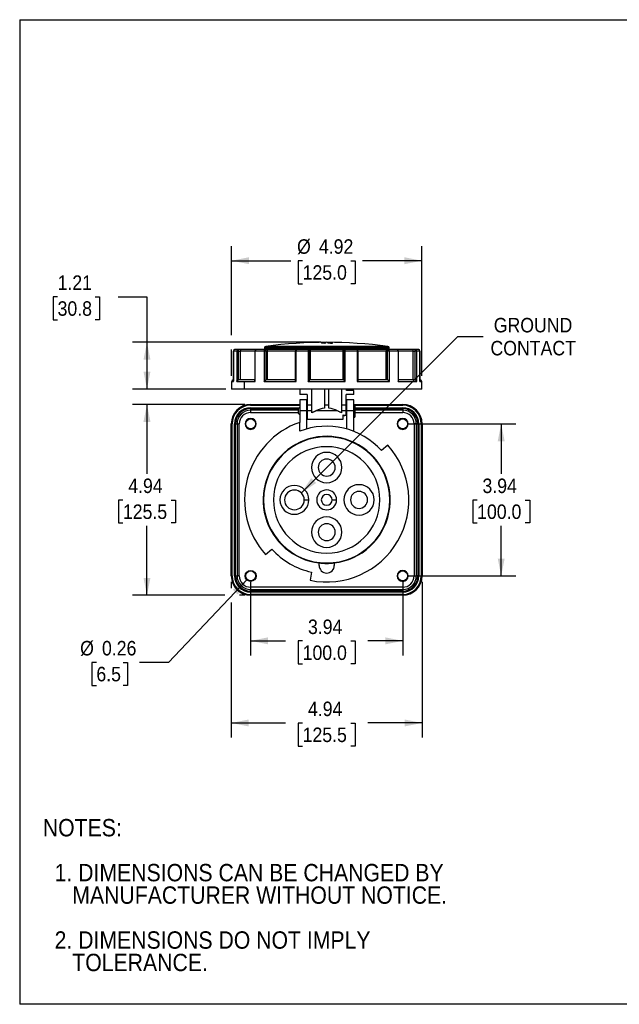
# Model space of a CAD drawing. Header units: inches. Extents: x 0 to 33.5, y 0 to 25.5.
# Tile 1 of 6: x 0 to 15.5, y 0 to 25.5. Entities that reach past the tile are written whole.
import ezdxf

# ---------------------------------------------------------------- set-up
doc = ezdxf.new("R2010")
doc.units = ezdxf.units.IN
doc.header["$LTSCALE"] = 3
doc.header["$MEASUREMENT"] = 0
doc.linetypes.add('SLD-Solid', pattern=[0])
doc.layers.add('DIMENSIONS', color=140, linetype='SLD-Solid', lineweight=25)
doc.layers.add('TEXT', color=140, linetype='SLD-Solid', lineweight=25)
doc.layers.add('SLD-DEFPOINTS', color=7, linetype='Continuous')
doc.styles.add('SLDTEXTSTYLE0', font='GOTHIC.TTF', dxfattribs={"width": 0.913})
doc.dimstyles.new('SLDDIMSTYLE0', dxfattribs={"dimtxt": 0.375, "dimasz": 0.45, "dimexe": 0, "dimexo": 0.0625, "dimgap": 0.09375, "dimtad": 0, "dimtih": 1, "dimtoh": 1, "dimrnd": 1e-09, "dimzin": 12, "dimdsep": 46, "dimtxsty": 'SLDTEXTSTYLE0', "dimsah": 1, "dimcen": 0.09, "dimadec": 0, "dimazin": 3, "dimtfac": 1, "dimtofl": 0, "dimtmove": 0, "dimatfit": 3, "dimfxl": 0, "dimfrac": 2, "dimtolj": 1, "dimtzin": 12, "dimarcsym": 0})
doc.dimstyles.new('SLDDIMSTYLE1', dxfattribs={"dimtxt": 0.375, "dimasz": 0.45, "dimexe": 0, "dimexo": 0.0625, "dimgap": 0.09375, "dimtad": 0, "dimtih": 1, "dimtoh": 1, "dimrnd": 1e-09, "dimdsep": 46, "dimtxsty": 'SLDTEXTSTYLE0', "dimsah": 1, "dimcen": 0, "dimadec": 0, "dimazin": 2, "dimtfac": 1, "dimtofl": 0, "dimtmove": 0, "dimatfit": 3, "dimfxl": 0, "dimfrac": 2, "dimtolj": 1, "dimtzin": 12, "dimarcsym": 0})
doc.dimstyles.new('SLDDIMSTYLE2', dxfattribs={"dimtxt": 0.375, "dimasz": 0.45, "dimexe": 0, "dimexo": 0.0625, "dimgap": 0.09375, "dimtad": 0, "dimtih": 1, "dimtoh": 1, "dimrnd": 1e-09, "dimzin": 12, "dimdsep": 46, "dimtxsty": 'SLDTEXTSTYLE0', "dimsah": 1, "dimcen": 0.09, "dimadec": 0, "dimazin": 3, "dimtfac": 1, "dimtdec": 3, "dimtofl": 0, "dimtmove": 0, "dimatfit": 3, "dimfxl": 0, "dimfrac": 2, "dimtolj": 1, "dimtzin": 12, "dimarcsym": 0})
doc.dimstyles.new('SLDDIMSTYLE3', dxfattribs={"dimtxt": 0.375, "dimasz": 0.45, "dimexe": 0, "dimexo": 0.0625, "dimgap": 0.09375, "dimtad": 0, "dimtih": 1, "dimtoh": 1, "dimrnd": 1e-09, "dimzin": 12, "dimdsep": 46, "dimtxsty": 'SLDTEXTSTYLE0', "dimsah": 1, "dimcen": 0, "dimadec": 0, "dimazin": 3, "dimtfac": 1, "dimtofl": 0, "dimtmove": 0, "dimatfit": 3, "dimfxl": 0, "dimfrac": 2, "dimtolj": 1, "dimtzin": 12, "dimarcsym": 0})

# ---------------------------------------------------------------- blocks, each defined once
blk = doc.blocks.new('Block2')
at = {"color": 7, "linetype": 'SLD-Solid', "lineweight": 18}
for p, q in [((33, 25.5), (0, 25.5)), ((0, 0), (0, 25.5)), ((33, 0), (33, 25.5)), ((33, 0), (0, 0))]:
    blk.add_line(p, q, dxfattribs=at)
blk = doc.blocks.new('SW_NOTE_0_2')
at = {"layer": 'TEXT', "color": 0, "char_height": 0.45, "attachment_point": 1, "style": 'SLDTEXTSTYLE0'}
for s, insert in [('NOTES:', (0, 0.575)), ('  1. DIMENSIONS CAN BE CHANGED BY     ', (0, -0.589)), ('     MANUFACTURER WITHOUT NOTICE.', (0, -1.171)), ('  2. DIMENSIONS DO NOT IMPLY ', (0, -2.335)), ('     TOLERANCE.', (0, -2.916))]:
    blk.add_mtext(s, dxfattribs=dict(at, insert=insert))
blk = doc.blocks.new('_D')
at = {"layer": 'DIMENSIONS'}
for p, q in [((10.068, 15.033), (12.844, 15.033)), ((12.469, 15.033), (12.469, 13.738)), ((11.845, 13.061), (11.731, 13.061)), ((11.731, 13.061), (11.731, 12.466)), ((13.092, 13.061), (13.207, 13.061)), ((13.207, 13.061), (13.207, 12.466)), ((11.731, 12.466), (11.845, 12.466)), ((12.469, 11.096), (12.469, 12.39)), ((13.207, 12.466), (13.092, 12.466)), ((10.068, 11.096), (12.844, 11.096))]:
    blk.add_line(p, q, dxfattribs=at)
for points in [[(12.469, 15.033), (12.379, 14.583), (12.559, 14.583)], [(12.469, 11.096), (12.559, 11.546), (12.379, 11.546)]]:
    blk.add_solid(points, dxfattribs=at)
at = {"layer": 'DIMENSIONS', "char_height": 0.375, "attachment_point": 1, "style": 'SLDTEXTSTYLE0'}
for s, insert in [('3.94', (11.984, 13.616)), ('100.0', (11.845, 12.945))]:
    blk.add_mtext(s, dxfattribs=dict(at, insert=insert))
blk = doc.blocks.new('_D_1')
at = {"layer": 'DIMENSIONS'}
for p, q in [((5.981, 10.946), (5.981, 9.038)), ((9.918, 10.946), (9.918, 9.038)), ((5.981, 9.413), (6.883, 9.413)), ((7.327, 9.41), (7.212, 9.41)), ((7.212, 9.41), (7.212, 8.814)), ((8.573, 9.41), (8.688, 9.41)), ((8.688, 9.41), (8.688, 8.814)), ((9.918, 9.413), (9.016, 9.413)), ((7.212, 8.814), (7.327, 8.814)), ((8.688, 8.814), (8.573, 8.814))]:
    blk.add_line(p, q, dxfattribs=at)
for points in [[(5.981, 9.413), (6.431, 9.323), (6.431, 9.503)], [(9.918, 9.413), (9.468, 9.503), (9.468, 9.323)]]:
    blk.add_solid(points, dxfattribs=at)
at = {"layer": 'DIMENSIONS', "char_height": 0.375, "attachment_point": 1, "style": 'SLDTEXTSTYLE0'}
for s, insert in [('3.94', (7.465, 9.965)), ('100.0', (7.327, 9.293))]:
    blk.add_mtext(s, dxfattribs=dict(at, insert=insert))
blk = doc.blocks.new('_D_2')
at = {"layer": 'DIMENSIONS'}
for p, q in [((5.479, 10.946), (5.479, 10.781)), ((10.42, 10.946), (10.42, 6.912)), ((5.479, 10.406), (5.479, 6.912)), ((5.479, 7.287), (6.883, 7.287)), ((7.327, 7.284), (7.212, 7.284)), ((7.212, 7.284), (7.212, 6.688)), ((8.573, 7.284), (8.688, 7.284)), ((8.688, 7.284), (8.688, 6.688)), ((10.42, 7.287), (9.016, 7.287)), ((7.212, 6.688), (7.327, 6.688)), ((8.688, 6.688), (8.573, 6.688))]:
    blk.add_line(p, q, dxfattribs=at)
for points in [[(5.479, 7.287), (5.929, 7.197), (5.929, 7.377)], [(10.42, 7.287), (9.97, 7.377), (9.97, 7.197)]]:
    blk.add_solid(points, dxfattribs=at)
at = {"layer": 'DIMENSIONS', "char_height": 0.375, "attachment_point": 1, "style": 'SLDTEXTSTYLE0'}
for s, insert in [('4.94', (7.465, 7.839)), ('125.5', (7.327, 7.167))]:
    blk.add_mtext(s, dxfattribs=dict(at, insert=insert))
blk = doc.blocks.new('_D_3')
at = {"layer": 'DIMENSIONS'}
for p, q in [((5.831, 15.535), (2.921, 15.535)), ((3.296, 15.535), (3.296, 13.738)), ((2.673, 13.061), (2.559, 13.061)), ((2.559, 13.061), (2.559, 12.466)), ((3.92, 13.061), (4.034, 13.061)), ((4.034, 13.061), (4.034, 12.466)), ((2.559, 12.466), (2.673, 12.466)), ((3.296, 10.594), (3.296, 12.39)), ((4.034, 12.466), (3.92, 12.466)), ((5.316, 10.594), (2.921, 10.594)), ((5.831, 10.594), (5.691, 10.594))]:
    blk.add_line(p, q, dxfattribs=at)
for points in [[(3.296, 15.535), (3.206, 15.085), (3.386, 15.085)], [(3.296, 10.594), (3.386, 11.044), (3.206, 11.044)]]:
    blk.add_solid(points, dxfattribs=at)
at = {"layer": 'DIMENSIONS', "char_height": 0.375, "attachment_point": 1, "style": 'SLDTEXTSTYLE0'}
for s, insert in [('4.94', (2.811, 13.616)), ('125.5', (2.673, 12.945))]:
    blk.add_mtext(s, dxfattribs=dict(at, insert=insert))
blk = doc.blocks.new('_D_4')
at = {"layer": 'DIMENSIONS'}
for p, q in [((5.893, 11.003), (3.85, 8.856)), ((1.986, 8.856), (1.872, 8.856)), ((1.872, 8.856), (1.872, 8.261)), ((2.679, 8.856), (2.793, 8.856)), ((2.793, 8.856), (2.793, 8.261)), ((3.85, 8.856), (3.1, 8.856)), ((1.872, 8.261), (1.986, 8.261)), ((2.793, 8.261), (2.679, 8.261))]:
    blk.add_line(p, q, dxfattribs=at)
blk.add_solid([(5.893, 11.003), (5.518, 10.739), (5.648, 10.615)], dxfattribs=at)
at = {"layer": 'DIMENSIONS', "char_height": 0.375, "attachment_point": 1, "style": 'SLDTEXTSTYLE0'}
for s, insert in [('%%c', (1.565, 9.411)), ('0.26', (2.131, 9.411)), ('6.5', (1.986, 8.74))]:
    blk.add_mtext(s, dxfattribs=dict(at, insert=insert))
blk = doc.blocks.new('_D_5')
at = {"layer": 'DIMENSIONS'}
for p, q in [((0.981, 18.323), (0.867, 18.323)), ((0.867, 18.323), (0.867, 17.728)), ((1.951, 18.323), (2.065, 18.323)), ((2.065, 18.323), (2.065, 17.728)), ((2.546, 18.326), (3.296, 18.326)), ((3.296, 18.326), (3.296, 17.145)), ((0.867, 17.728), (0.981, 17.728)), ((2.065, 17.728), (1.951, 17.728)), ((7.8, 17.145), (2.921, 17.145)), ((3.296, 17.145), (3.296, 15.934)), ((5.339, 15.934), (2.921, 15.934))]:
    blk.add_line(p, q, dxfattribs=at)
for points in [[(3.296, 17.145), (3.206, 16.695), (3.386, 16.695)], [(3.296, 15.934), (3.386, 16.384), (3.206, 16.384)]]:
    blk.add_solid(points, dxfattribs=at)
at = {"layer": 'DIMENSIONS', "char_height": 0.375, "attachment_point": 1, "style": 'SLDTEXTSTYLE0'}
for s, insert in [('1.21', (0.981, 18.878)), ('30.8', (0.981, 18.207))]:
    blk.add_mtext(s, dxfattribs=dict(at, insert=insert))
blk = doc.blocks.new('_D_6')
at = {"layer": 'DIMENSIONS'}
for p, q in [((5.489, 17.332), (5.489, 19.633)), ((10.411, 16.281), (10.411, 19.633)), ((5.489, 19.258), (7.022, 19.258)), ((7.327, 19.258), (7.212, 19.258)), ((7.212, 19.258), (7.212, 18.662)), ((8.573, 19.258), (8.688, 19.258)), ((8.688, 19.258), (8.688, 18.662)), ((10.411, 19.258), (8.878, 19.258)), ((7.212, 18.662), (7.327, 18.662)), ((8.688, 18.662), (8.573, 18.662)), ((5.489, 16.281), (5.489, 16.957))]:
    blk.add_line(p, q, dxfattribs=at)
for points in [[(5.489, 19.258), (5.939, 19.168), (5.939, 19.348)], [(10.411, 19.258), (9.961, 19.348), (9.961, 19.168)]]:
    blk.add_solid(points, dxfattribs=at)
at = {"layer": 'DIMENSIONS', "char_height": 0.375, "attachment_point": 1, "style": 'SLDTEXTSTYLE0'}
for s, insert in [('%%c', (7.182, 19.813)), ('4.92', (7.748, 19.813)), ('125.0', (7.327, 19.141))]:
    blk.add_mtext(s, dxfattribs=dict(at, insert=insert))
blk = doc.blocks.new('_D_7')
at = {"layer": 'DIMENSIONS'}
for p, q in [((7.294, 13.245), (11.348, 17.298)), ((11.348, 17.298), (12.004, 17.298))]:
    blk.add_line(p, q, dxfattribs=at)
blk.add_solid([(7.294, 13.245), (7.676, 13.5), (7.549, 13.627)], dxfattribs=at)
at = {"layer": 'DIMENSIONS', "char_height": 0.375, "attachment_point": 1, "style": 'SLDTEXTSTYLE0'}
for s, insert in [('GROUND', (12.276, 17.777)), ('CONTACT', (12.191, 17.182))]:
    blk.add_mtext(s, dxfattribs=dict(at, insert=insert))

msp = doc.modelspace()

# ---------------------------------------------------------------- linework, layer by layer
at = {"color": 7, "linetype": 'SLD-Solid'}
for p, q in [((0, 25.5), (0, 0)), ((0, 25.5), (33, 25.5)), ((33, 0), (0, 0))]:
    msp.add_line(p, q, dxfattribs=at)
for p, q in [((7.812, 17.136), (7.812, 17.124)), ((7.92, 17.142), (7.92, 17.14)), ((7.92, 17.14), (7.92, 17.132)), ((7.92, 17.132), (7.92, 17.13)), ((7.92, 17.13), (7.92, 17.119)), ((7.979, 17.137), (7.979, 17.125)), ((8.068, 17.137), (8.068, 17.135)), ((8.088, 17.141), (8.088, 17.14)), ((8.088, 17.14), (8.088, 17.132)), ((8.088, 17.132), (8.088, 17.13)), ((8.088, 17.13), (8.088, 17.118)), ((5.536, 16.918), (5.536, 16.139)), ((5.537, 16.918), (5.536, 16.918)), ((5.537, 16.131), (5.537, 16.918)), ((5.62, 16.918), (5.537, 16.918)), ((5.657, 16.958), (5.575, 16.958)), ((5.62, 16.918), (5.62, 16.131)), ((5.667, 16.918), (5.62, 16.918)), ((5.733, 16.958), (5.657, 16.958)), ((5.667, 16.17), (5.667, 16.918)), ((5.667, 16.918), (5.708, 16.918)), ((5.708, 16.918), (5.708, 16.17)), ((6.091, 16.918), (5.708, 16.918)), ((6.13, 16.958), (5.733, 16.958)), ((6.091, 16.918), (6.091, 16.157)), ((6.101, 16.918), (6.091, 16.918)), ((6.101, 16.131), (6.101, 16.918)), ((6.327, 16.918), (6.101, 16.918)), ((6.353, 16.958), (6.13, 16.958)), ((6.327, 16.918), (6.327, 16.131)), ((6.381, 16.918), (6.327, 16.918)), ((6.336, 17), (6.336, 16.972)), ((7.95, 17), (6.336, 17)), ((6.336, 16.972), (6.375, 16.958)), ((7.95, 16.972), (6.336, 16.972)), ((6.409, 16.958), (6.353, 16.958)), ((7.95, 17.039), (6.37, 17.039)), ((6.381, 16.17), (6.381, 16.918)), ((6.381, 16.918), (6.411, 16.918)), ((7.172, 16.958), (6.409, 16.958)), ((6.411, 16.918), (6.411, 16.17)), ((7.133, 16.918), (6.411, 16.918)), ((7.133, 16.918), (7.133, 16.168)), ((7.16, 16.918), (7.133, 16.918)), ((7.16, 16.131), (7.16, 16.918)), ((7.469, 16.918), (7.16, 16.918)), ((7.477, 16.958), (7.172, 16.958)), ((7.469, 16.918), (7.469, 16.131)), ((7.515, 16.918), (7.469, 16.918)), ((7.497, 16.958), (7.477, 16.958)), ((8.403, 16.958), (7.497, 16.958)), ((7.515, 16.17), (7.515, 16.918)), ((7.515, 16.918), (7.526, 16.918)), ((7.526, 16.918), (7.526, 16.17)), ((8.374, 16.918), (7.526, 16.918)), ((9.53, 17.039), (7.95, 17.039)), ((9.564, 17), (7.95, 17)), ((9.564, 16.972), (7.95, 16.972)), ((8.374, 16.17), (8.374, 16.918)), ((8.374, 16.918), (8.385, 16.918)), ((8.385, 16.918), (8.385, 16.17)), ((8.431, 16.918), (8.385, 16.918)), ((8.423, 16.958), (8.403, 16.958)), ((8.727, 16.958), (8.423, 16.958)), ((8.431, 16.131), (8.431, 16.918)), ((8.74, 16.918), (8.431, 16.918)), ((9.491, 16.958), (8.727, 16.958)), ((8.74, 16.918), (8.74, 16.131)), ((8.767, 16.918), (8.74, 16.918)), ((8.767, 16.168), (8.767, 16.918)), ((9.489, 16.918), (8.767, 16.918)), ((9.489, 16.17), (9.489, 16.918)), ((9.489, 16.918), (9.519, 16.918)), ((9.547, 16.958), (9.491, 16.958)), ((9.519, 16.918), (9.519, 16.17)), ((9.573, 16.918), (9.519, 16.918)), ((9.525, 16.958), (9.564, 16.972)), ((9.77, 16.958), (9.547, 16.958)), ((9.564, 16.972), (9.564, 17)), ((9.573, 16.131), (9.573, 16.918)), ((9.799, 16.918), (9.573, 16.918)), ((10.167, 16.958), (9.77, 16.958)), ((9.799, 16.918), (9.799, 16.131)), ((9.809, 16.918), (9.799, 16.918)), ((9.809, 16.157), (9.809, 16.918)), ((10.192, 16.918), (9.809, 16.918)), ((10.243, 16.958), (10.167, 16.958)), ((10.192, 16.17), (10.192, 16.918)), ((10.192, 16.918), (10.233, 16.918)), ((10.233, 16.918), (10.233, 16.17)), ((10.28, 16.918), (10.233, 16.918)), ((10.325, 16.958), (10.243, 16.958)), ((10.28, 16.131), (10.28, 16.918)), ((10.363, 16.918), (10.28, 16.918)), ((10.363, 16.918), (10.363, 16.131)), ((10.364, 16.918), (10.363, 16.918)), ((10.364, 16.139), (10.364, 16.918)), ((5.489, 16.131), (5.489, 15.934)), ((5.489, 16.131), (5.537, 16.131)), ((5.536, 16.17), (5.529, 16.17)), ((5.537, 16.131), (5.537, 16.139)), ((5.62, 16.131), (5.819, 16.131)), ((6.091, 16.17), (5.67, 16.17)), ((5.819, 16.131), (6.101, 16.131)), ((5.819, 15.934), (5.819, 16.131)), ((6.327, 16.131), (7.16, 16.131)), ((7.135, 16.17), (6.383, 16.17)), ((7.469, 16.131), (8.431, 16.131)), ((8.384, 16.17), (7.515, 16.17)), ((8.74, 16.131), (9.573, 16.131)), ((9.517, 16.17), (8.765, 16.17)), ((9.799, 16.131), (10.28, 16.131)), ((10.23, 16.17), (9.809, 16.17)), ((10.363, 16.131), (10.363, 16.139)), ((10.363, 16.131), (10.411, 16.131)), ((10.371, 16.17), (10.364, 16.17)), ((10.411, 15.934), (10.411, 16.131)), ((5.819, 15.934), (5.489, 15.934)), ((10.411, 15.934), (5.819, 15.934)), ((7.251, 15.934), (7.251, 15.796)), ((7.566, 15.515), (7.566, 15.934)), ((7.891, 15.934), (7.891, 15.515)), ((8.009, 15.515), (8.009, 15.934)), ((8.334, 15.934), (8.334, 15.515)), ((8.465, 15.895), (8.465, 15.934)), ((8.649, 15.895), (8.465, 15.895)), ((8.51, 15.934), (8.51, 15.895)), ((8.649, 15.796), (8.649, 15.895)), ((7.448, 15.796), (7.251, 15.796)), ((7.438, 15.653), (7.251, 15.653)), ((7.251, 15.653), (7.251, 15.367)), ((7.438, 15.367), (7.438, 15.653)), ((7.448, 15.796), (7.448, 15.515)), ((8.452, 15.515), (8.452, 15.796)), ((8.649, 15.796), (8.452, 15.796)), ((8.649, 15.653), (8.462, 15.653)), ((8.462, 15.653), (8.462, 15.367)), ((8.649, 15.367), (8.649, 15.653)), ((5.981, 15.535), (5.981, 15.524)), ((5.981, 15.535), (7.251, 15.535)), ((5.981, 15.524), (5.981, 15.514)), ((5.981, 15.524), (7.251, 15.524)), ((5.981, 15.514), (7.251, 15.514)), ((5.981, 15.452), (5.981, 15.442)), ((5.981, 15.452), (7.237, 15.452)), ((5.981, 15.442), (5.981, 15.436)), ((5.981, 15.442), (7.227, 15.442)), ((5.981, 15.436), (7.222, 15.436)), ((5.981, 15.426), (5.981, 15.386)), ((5.981, 15.426), (7.212, 15.426)), ((5.981, 15.386), (5.981, 15.327)), ((7.212, 15.386), (5.981, 15.386)), ((5.981, 15.327), (7.212, 15.327)), ((7.251, 15.466), (7.212, 15.426)), ((7.212, 15.426), (7.212, 15.308)), ((7.251, 15.269), (7.212, 15.308)), ((7.438, 15.367), (7.251, 15.367)), ((7.251, 15.367), (7.251, 15.072)), ((7.438, 15.535), (7.448, 15.535)), ((7.438, 15.524), (7.448, 15.524)), ((7.438, 15.514), (7.448, 15.514)), ((7.448, 15.466), (7.438, 15.466)), ((7.438, 14.904), (7.438, 15.367)), ((7.566, 15.515), (7.448, 15.515)), ((7.566, 15.368), (7.448, 15.368)), ((7.566, 15.368), (7.566, 15.515)), ((8.231, 15.368), (7.669, 15.368)), ((8.009, 15.515), (7.891, 15.515)), ((7.891, 15.515), (7.891, 15.438)), ((8.009, 15.438), (8.009, 15.515)), ((8.452, 15.515), (8.334, 15.515)), ((8.334, 15.515), (8.334, 15.368)), ((8.452, 15.368), (8.334, 15.368)), ((8.452, 15.535), (8.462, 15.535)), ((8.452, 15.524), (8.462, 15.524)), ((8.452, 15.514), (8.462, 15.514)), ((8.462, 15.454), (8.452, 15.454)), ((8.452, 15.367), (8.462, 15.367)), ((8.649, 15.367), (8.462, 15.367)), ((8.462, 15.367), (8.462, 14.904)), ((8.649, 15.535), (9.918, 15.535)), ((8.676, 15.525), (8.649, 15.525)), ((8.649, 14.841), (8.649, 15.367)), ((8.676, 15.525), (8.676, 15.21)), ((8.676, 15.524), (9.918, 15.524)), ((8.676, 15.514), (9.918, 15.514)), ((8.676, 15.452), (9.918, 15.452)), ((8.676, 15.442), (9.918, 15.442)), ((8.676, 15.436), (9.918, 15.436)), ((8.676, 15.426), (9.918, 15.426)), ((9.918, 15.386), (8.676, 15.386)), ((8.676, 15.327), (9.918, 15.327)), ((9.918, 15.535), (9.918, 15.524)), ((9.918, 15.524), (9.918, 15.514)), ((9.918, 15.452), (9.918, 15.442)), ((9.918, 15.442), (9.918, 15.436)), ((9.918, 15.426), (9.918, 15.386)), ((9.918, 15.386), (9.918, 15.327)), ((7.251, 14.841), (7.251, 15.072)), ((7.448, 15.157), (7.95, 15.157)), ((7.95, 15.157), (8.373, 15.157)), ((8.388, 15.264), (8.388, 15.253)), ((8.417, 15.261), (8.417, 15.253)), ((8.649, 15.21), (8.676, 15.21)), ((5.479, 11.096), (5.479, 15.033)), ((5.479, 15.033), (5.49, 15.033)), ((5.49, 15.033), (5.5, 15.033)), ((5.49, 11.096), (5.49, 15.033)), ((5.5, 11.096), (5.5, 15.033)), ((5.562, 11.096), (5.562, 15.033)), ((5.562, 15.033), (5.572, 15.033)), ((5.572, 11.096), (5.572, 15.033)), ((5.572, 15.033), (5.578, 15.033)), ((5.578, 11.096), (5.578, 15.033)), ((5.588, 11.096), (5.588, 15.033)), ((5.588, 15.033), (5.628, 15.033)), ((5.628, 15.033), (5.687, 15.033)), ((5.628, 15.033), (5.628, 11.096)), ((5.687, 11.096), (5.687, 15.033)), ((5.981, 14.905), (5.981, 14.9)), ((9.918, 14.905), (9.918, 14.9)), ((10.272, 15.033), (10.213, 15.033)), ((10.213, 15.033), (10.213, 11.096)), ((10.272, 11.096), (10.272, 15.033)), ((10.312, 15.033), (10.272, 15.033)), ((10.312, 15.033), (10.312, 11.096)), ((10.328, 15.033), (10.322, 15.033)), ((10.322, 15.033), (10.322, 11.096)), ((10.328, 15.033), (10.328, 11.096)), ((10.337, 15.033), (10.328, 15.033)), ((10.337, 15.033), (10.337, 11.096)), ((10.4, 15.033), (10.4, 11.096)), ((10.41, 15.033), (10.4, 15.033)), ((10.41, 15.033), (10.41, 11.096)), ((10.42, 15.033), (10.41, 15.033)), ((10.42, 15.033), (10.42, 11.096)), ((9.537, 14.479), (9.371, 14.34)), ((7.369, 13.064), (7.487, 13.064)), ((8.09, 13.064), (8.208, 13.064)), ((6.363, 11.649), (6.529, 11.788)), ((7.753, 11.367), (7.753, 11.43)), ((8.147, 11.43), (8.147, 11.367)), ((5.49, 11.096), (5.479, 11.096)), ((5.5, 11.096), (5.49, 11.096)), ((5.572, 11.096), (5.562, 11.096)), ((5.578, 11.096), (5.572, 11.096)), ((5.588, 11.096), (5.628, 11.096)), ((5.687, 11.096), (5.628, 11.096)), ((5.981, 10.968), (5.981, 10.963)), ((7.555, 11.196), (7.518, 10.983)), ((9.918, 10.968), (9.918, 10.963)), ((10.213, 11.096), (10.272, 11.096)), ((10.312, 11.096), (10.272, 11.096)), ((10.328, 11.096), (10.322, 11.096)), ((10.337, 11.096), (10.328, 11.096)), ((10.41, 11.096), (10.4, 11.096)), ((10.42, 11.096), (10.41, 11.096)), ((9.918, 10.801), (5.981, 10.801)), ((5.981, 10.801), (5.981, 10.742)), ((5.981, 10.742), (9.918, 10.742)), ((5.981, 10.702), (5.981, 10.742)), ((9.918, 10.801), (9.918, 10.742)), ((9.918, 10.702), (9.918, 10.742)), ((9.918, 10.702), (5.981, 10.702)), ((5.981, 10.686), (5.981, 10.692)), ((9.918, 10.692), (5.981, 10.692)), ((5.981, 10.677), (5.981, 10.686)), ((9.918, 10.686), (5.981, 10.686)), ((9.918, 10.677), (5.981, 10.677)), ((5.981, 10.604), (5.981, 10.614)), ((9.918, 10.614), (5.981, 10.614)), ((9.918, 10.604), (5.981, 10.604)), ((5.981, 10.594), (5.981, 10.604)), ((9.918, 10.594), (5.981, 10.594)), ((9.918, 10.686), (9.918, 10.692)), ((9.918, 10.677), (9.918, 10.686)), ((9.918, 10.604), (9.918, 10.614)), ((9.918, 10.594), (9.918, 10.604))]:
    msp.add_line(p, q)
at = {"flags": 128}
for points in [[(6.353, 16.958), (6.348, 16.957), (6.343, 16.955), (6.338, 16.951), (6.334, 16.946), (6.331, 16.94), (6.329, 16.934), (6.327, 16.926), (6.327, 16.918)], [(7.16, 16.918), (7.16, 16.926), (7.161, 16.934), (7.162, 16.94), (7.164, 16.946), (7.165, 16.951), (7.168, 16.955), (7.17, 16.957), (7.172, 16.958)], [(8.727, 16.958), (8.73, 16.957), (8.732, 16.955), (8.734, 16.951), (8.736, 16.946), (8.738, 16.94), (8.739, 16.934), (8.74, 16.926), (8.74, 16.918)], [(9.573, 16.918), (9.573, 16.926), (9.571, 16.934), (9.569, 16.94), (9.565, 16.946), (9.561, 16.951), (9.557, 16.955), (9.552, 16.957), (9.547, 16.958)]]:
    msp.add_lwpolyline(points, dxfattribs=at)
for centre, radius in [((5.981, 15.033), 0.133), ((5.981, 15.033), 0.128), ((9.918, 15.033), 0.133), ((9.918, 15.033), 0.128), ((5.981, 11.096), 0.142), ((5.981, 11.096), 0.133), ((5.981, 11.096), 0.128), ((9.918, 11.096), 0.133), ((9.918, 11.096), 0.128)]:
    msp.add_circle(centre, radius)
for centre, radius, start, end in [((7.95, 5.334), 11.811, 82.312, 97.688), ((7.95, 5.334), 11.804, 89.4267, 89.7056), ((7.95, 5.334), 11.802, 89.4266, 89.7055), ((5.575, 16.918), 0.0394, 90, 180), ((5.576, 16.919), 0.039, 90.5633, 180.5524), ((5.658, 16.919), 0.0384, 91.6002, 181.5155), ((5.621, 16.928), 0.0466, 348.6309, 40.3907), ((6.13, 16.918), 0.0394, 90, 180), ((6.136, 16.923), 0.0355, 99.2236, 186.9194), ((6.375, 17), 0.0394, 97.688, 180), ((6.346, 16.923), 0.0351, 351.9505, 78.5782), ((7.172, 16.918), 0.0394, 90, 180), ((7.525, 16.928), 0.0569, 148.3093, 189.573), ((7.476, 16.919), 0.0387, 359.0242, 88.9898), ((8.424, 16.919), 0.0387, 91.0102, 180.9758), ((8.375, 16.928), 0.0569, 350.427, 31.6907), ((8.727, 16.918), 0.0394, 360, 90), ((9.554, 16.923), 0.0351, 101.4218, 188.0495), ((9.525, 17), 0.0394, 360, 82.312), ((9.77, 16.918), 0.0394, 360, 90), ((9.764, 16.923), 0.0355, 353.0806, 80.7764), ((10.278, 16.928), 0.0466, 139.6093, 191.3691), ((10.242, 16.919), 0.0384, 358.4845, 88.3998), ((10.325, 16.918), 0.0394, 360, 90), ((10.324, 16.919), 0.039, 359.4476, 89.4367), ((5.529, 16.131), 0.0394, 90, 180), ((10.371, 16.131), 0.0394, 360, 90), ((5.981, 15.033), 0.502, 90, 180), ((5.981, 15.033), 0.491, 90, 180), ((5.981, 15.033), 0.481, 90, 180), ((5.981, 15.033), 0.419, 90, 180), ((5.981, 15.033), 0.409, 90, 180), ((5.981, 15.033), 0.404, 90, 180), ((5.981, 15.033), 0.394, 90, 180), ((5.981, 15.033), 0.353, 90, 180), ((5.981, 15.033), 0.294, 90, 180), ((9.918, 15.033), 0.502, 0, 90), ((9.918, 15.033), 0.491, 0, 90), ((9.918, 15.033), 0.481, 0, 90), ((9.918, 15.033), 0.419, 0, 90), ((9.918, 15.033), 0.409, 0, 90), ((9.918, 15.033), 0.404, 0, 90), ((9.918, 15.033), 0.394, 0, 90), ((9.918, 15.033), 0.353, 0, 90), ((9.918, 15.033), 0.294, 0, 90), ((7.95, 13.064), 2.126, 109.1901, 221.7263), ((5.981, 15.033), 0.142, 90, 0), ((5.981, 15.033), 0.142, 0, 90), ((8.403, 15.279), 0.0295, 240, 300), ((9.918, 15.033), 0.142, 90, 0), ((9.918, 15.033), 0.142, 0, 90), ((7.95, 13.064), 1.909, 41.9221, 111.4679), ((7.95, 13.064), 1.646, 60, 263.13), ((7.95, 13.064), 1.634, 90, 270), ((7.95, 13.064), 1.634, 270, 90), ((7.95, 13.064), 1.378, 90, 270), ((7.95, 13.064), 2.126, 258.2737, 41.7263), ((7.95, 13.901), 0.394, 90, 270), ((7.95, 13.064), 1.378, 270, 90), ((7.95, 13.901), 0.394, 270, 90), ((7.95, 13.064), 1.646, 276.87, 60), ((7.95, 13.901), 0.22, 90, 270), ((7.95, 13.901), 0.22, 270, 90), ((7.113, 13.064), 0.374, 360, 180), ((7.113, 13.064), 0.256, 360, 180), ((7.95, 13.064), 0.258, 360, 180), ((8.787, 13.064), 0.394, 360, 180), ((8.787, 13.064), 0.22, 360, 180), ((7.113, 13.064), 0.374, 180, 360), ((7.113, 13.064), 0.256, 180, 360), ((7.95, 13.064), 0.258, 180, 360), ((7.95, 13.064), 0.14, 360, 180), ((7.95, 13.064), 0.14, 180, 360), ((8.787, 13.064), 0.394, 180, 360), ((8.787, 13.064), 0.22, 180, 360), ((7.95, 12.228), 0.394, 90, 270), ((7.95, 12.228), 0.394, 270, 90), ((7.95, 12.228), 0.22, 90, 270), ((7.95, 12.228), 0.22, 270, 90), ((7.95, 13.064), 1.909, 221.9221, 258.0779), ((7.95, 13.064), 1.646, 263.13, 276.87), ((7.95, 11.367), 0.197, 180, 360), ((9.918, 11.096), 0.142, 90, 0), ((9.918, 11.096), 0.142, 0, 90), ((5.981, 11.096), 0.502, 180, 270), ((5.981, 11.096), 0.491, 180, 270), ((5.981, 11.096), 0.481, 180, 270), ((5.981, 11.096), 0.419, 180, 270), ((5.981, 11.096), 0.409, 180, 270), ((5.981, 11.096), 0.404, 180, 270), ((5.981, 11.096), 0.394, 180, 270), ((5.981, 11.096), 0.353, 180, 270), ((5.981, 11.096), 0.294, 180, 270), ((9.918, 11.096), 0.294, 270, 0), ((9.918, 11.096), 0.353, 270, 0), ((9.918, 11.096), 0.394, 270, 0), ((9.918, 11.096), 0.491, 270, 0), ((9.918, 11.096), 0.481, 270, 0), ((9.918, 11.096), 0.419, 270, 0), ((9.918, 11.096), 0.409, 270, 0), ((9.918, 11.096), 0.502, 270, 0), ((9.918, 11.096), 0.404, 270, 0)]:
    msp.add_arc(centre, radius, start, end)
for points, knots in [([(7.92, 17.119), (7.914, 17.119), (7.9, 17.118), (7.88, 17.119), (7.861, 17.119), (7.844, 17.12), (7.83, 17.121), (7.82, 17.122), (7.814, 17.123), (7.811, 17.124), (7.812, 17.124), (7.812, 17.124)], [0, 0, 0, 0, 0.125404, 0.250516, 0.375374, 0.499452, 0.626002, 0.751507, 0.875974, 0.999335, 1, 1, 1, 1]), ([(7.92, 17.13), (7.918, 17.13), (7.914, 17.13), (7.908, 17.13), (7.902, 17.13), (7.896, 17.13), (7.89, 17.13), (7.884, 17.131), (7.878, 17.131), (7.872, 17.131), (7.866, 17.131), (7.86, 17.131), (7.855, 17.131), (7.85, 17.131), (7.837, 17.132), (7.819, 17.133), (7.809, 17.136), (7.818, 17.138), (7.838, 17.14), (7.866, 17.141), (7.892, 17.142), (7.911, 17.142), (7.917, 17.142), (7.92, 17.142)], [0, 0, 0, 0, 0.018652, 0.03741, 0.056274, 0.075245, 0.094322, 0.113506, 0.132797, 0.152196, 0.171702, 0.191315, 0.211037, 0.230867, 0.250806, 0.358731, 0.499982, 0.631041, 0.71976, 0.833856, 0.93985, 0.969953, 1, 1, 1, 1]), ([(7.842, 17.136), (7.842, 17.136), (7.841, 17.136), (7.843, 17.135), (7.85, 17.134), (7.862, 17.133), (7.878, 17.133), (7.891, 17.132), (7.906, 17.132), (7.916, 17.132), (7.92, 17.132)], [0, 0, 0, 0, 0.001426, 0.151748, 0.285178, 0.50052, 0.628379, 0.754234, 0.878102, 1, 1, 1, 1]), ([(7.92, 17.14), (7.919, 17.14), (7.915, 17.14), (7.91, 17.14), (7.905, 17.14), (7.9, 17.14), (7.894, 17.14), (7.889, 17.14), (7.884, 17.14), (7.879, 17.14), (7.874, 17.14), (7.87, 17.139), (7.865, 17.139), (7.861, 17.139), (7.856, 17.139), (7.851, 17.138), (7.847, 17.138), (7.845, 17.137), (7.844, 17.137)], [0, 0, 0, 0, 0.05148, 0.10347, 0.155969, 0.20898, 0.262503, 0.31654, 0.37109, 0.426156, 0.481737, 0.537836, 0.594451, 0.655699, 0.72688, 0.807993, 0.899035, 1, 1, 1, 1]), ([(8.088, 17.13), (8.086, 17.13), (8.081, 17.13), (8.075, 17.13), (8.068, 17.13), (8.062, 17.13), (8.055, 17.13), (8.049, 17.13), (8.042, 17.131), (8.036, 17.131), (8.029, 17.131), (8.023, 17.131), (8.017, 17.132), (8.006, 17.132), (7.987, 17.134), (7.976, 17.136), (7.984, 17.139), (8.004, 17.14), (8.033, 17.141), (8.06, 17.141), (8.078, 17.141), (8.084, 17.141), (8.088, 17.141)], [0, 0, 0, 0, 0.019449, 0.039161, 0.059139, 0.07938, 0.099887, 0.120659, 0.141696, 0.162999, 0.184568, 0.206404, 0.228505, 0.250874, 0.339086, 0.499756, 0.620967, 0.719689, 0.831882, 0.939832, 0.969821, 1, 1, 1, 1]), ([(8.088, 17.118), (8.081, 17.118), (8.067, 17.118), (8.047, 17.119), (8.028, 17.119), (8.011, 17.12), (7.998, 17.121), (7.987, 17.122), (7.981, 17.124), (7.979, 17.124), (7.98, 17.125), (7.98, 17.125)], [0, 0, 0, 0, 0.125361, 0.250456, 0.375283, 0.499341, 0.625867, 0.75134, 0.875792, 0.999116, 1, 1, 1, 1]), ([(8.088, 17.14), (8.086, 17.14), (8.083, 17.14), (8.077, 17.14), (8.072, 17.14), (8.067, 17.14), (8.062, 17.14), (8.057, 17.14), (8.052, 17.14), (8.048, 17.14), (8.043, 17.14), (8.038, 17.139), (8.032, 17.139), (8.027, 17.139), (8.021, 17.139), (8.017, 17.138), (8.013, 17.138), (8.011, 17.137), (8.011, 17.137)], [0, 0, 0, 0, 0.04981, 0.099659, 0.149547, 0.199476, 0.249446, 0.299458, 0.349514, 0.399613, 0.449758, 0.499949, 0.574497, 0.65256, 0.734141, 0.81924, 0.907859, 1, 1, 1, 1]), ([(8.011, 17.136), (8.011, 17.135), (8.012, 17.135), (8.014, 17.135), (8.016, 17.135), (8.018, 17.134), (8.02, 17.134), (8.023, 17.134), (8.025, 17.134), (8.028, 17.133), (8.031, 17.133), (8.033, 17.133), (8.036, 17.133), (8.041, 17.133), (8.048, 17.132), (8.058, 17.132), (8.068, 17.132), (8.078, 17.132), (8.084, 17.132), (8.088, 17.132)], [0, 0, 0, 0, 0.052965, 0.103877, 0.152736, 0.199542, 0.244295, 0.286996, 0.327643, 0.366237, 0.402778, 0.437267, 0.469702, 0.500084, 0.604697, 0.70699, 0.806967, 0.904635, 1, 1, 1, 1]), ([(5.733, 16.958), (5.733, 16.958), (5.732, 16.958), (5.73, 16.958), (5.727, 16.957), (5.722, 16.954), (5.72, 16.952), (5.716, 16.947), (5.714, 16.944), (5.711, 16.937), (5.71, 16.933), (5.708, 16.926), (5.708, 16.922), (5.708, 16.918)], [-1.861143, -1.861143, -1.861143, -1.861143, -1.803083, -1.803083, -1.406465, -1.406465, -1.009326, -1.009326, -0.607096, -0.607096, -0.289377, -0.289377, -0.000015, -0.000015, -0.000015, -0.000015]), ([(6.409, 16.958), (6.409, 16.958), (6.409, 16.958), (6.409, 16.958), (6.409, 16.957), (6.409, 16.954), (6.41, 16.952), (6.41, 16.947), (6.41, 16.944), (6.41, 16.937), (6.411, 16.933), (6.411, 16.926), (6.411, 16.922), (6.411, 16.918)], [-1.861258, -1.861258, -1.861258, -1.861258, -1.796165, -1.796165, -1.397735, -1.397735, -0.993028, -0.993028, -0.600464, -0.600464, -0.288135, -0.288135, -0.000015, -0.000015, -0.000015, -0.000015]), ([(7.497, 16.958), (7.498, 16.958), (7.498, 16.958), (7.501, 16.958), (7.504, 16.957), (7.509, 16.954), (7.512, 16.952), (7.517, 16.947), (7.519, 16.944), (7.522, 16.937), (7.524, 16.934), (7.525, 16.926), (7.526, 16.922), (7.526, 16.918)], [-1.861578, -1.861578, -1.861578, -1.861578, -1.790093, -1.790093, -1.400559, -1.400559, -0.999164, -0.999164, -0.612114, -0.612114, -0.304439, -0.304439, -0.000015, -0.000015, -0.000015, -0.000015]), ([(8.374, 16.918), (8.374, 16.922), (8.375, 16.926), (8.376, 16.933), (8.377, 16.937), (8.381, 16.944), (8.383, 16.947), (8.388, 16.952), (8.391, 16.954), (8.396, 16.957), (8.399, 16.958), (8.402, 16.958), (8.402, 16.958), (8.403, 16.958)], [-1.817624, -1.817624, -1.817624, -1.817624, -1.525926, -1.525926, -1.205653, -1.205653, -0.8002, -0.8002, -0.399828, -0.399828, 0, 0, 0.058556, 0.058556, 0.058556, 0.058556]), ([(9.491, 16.958), (9.491, 16.958), (9.491, 16.958), (9.491, 16.957), (9.491, 16.956), (9.491, 16.955), (9.49, 16.953), (9.49, 16.949), (9.49, 16.945), (9.49, 16.941), (9.489, 16.935), (9.489, 16.929), (9.489, 16.924), (9.489, 16.92), (9.489, 16.918)], [0, 0, 0, 0, 0.0777704, 0.1456308, 0.2035824, 0.2516285, 0.3860511, 0.5027132, 0.5491838, 0.6678148, 0.7753256, 0.8526937, 0.9272366, 1, 1, 1, 1]), ([(10.192, 16.918), (10.192, 16.922), (10.192, 16.925), (10.19, 16.932), (10.189, 16.936), (10.186, 16.943), (10.185, 16.947), (10.18, 16.952), (10.178, 16.954), (10.173, 16.957), (10.171, 16.958), (10.168, 16.958), (10.167, 16.958), (10.167, 16.958)], [-1.799523, -1.799523, -1.799523, -1.799523, -1.555361, -1.555361, -1.197808, -1.197808, -0.821163, -0.821163, -0.401402, -0.401402, 0, 0, 0.076614, 0.076614, 0.076614, 0.076614]), ([(5.62, 16.131), (5.62, 16.132), (5.621, 16.135), (5.623, 16.138), (5.624, 16.141), (5.627, 16.145), (5.63, 16.15), (5.635, 16.155), (5.639, 16.159), (5.645, 16.163), (5.651, 16.166), (5.657, 16.168), (5.662, 16.17), (5.665, 16.17), (5.667, 16.17)], [0, 0, 0, 0, 0.079046, 0.14732, 0.20482, 0.251549, 0.386229, 0.502613, 0.551032, 0.669753, 0.776507, 0.854432, 0.92859, 1, 1, 1, 1]), ([(6.101, 16.131), (6.098, 16.135), (6.093, 16.144), (6.09, 16.153), (6.091, 16.156), (6.091, 16.157)], [0, 0, 0, 0, 0.477131, 0.953229, 1, 1, 1, 1]), ([(6.327, 16.131), (6.328, 16.132), (6.33, 16.135), (6.333, 16.138), (6.335, 16.141), (6.339, 16.145), (6.344, 16.15), (6.35, 16.155), (6.355, 16.159), (6.361, 16.163), (6.367, 16.166), (6.372, 16.168), (6.377, 16.17), (6.379, 16.17), (6.381, 16.17)], [0, 0, 0, 0, 0.0790464, 0.1473197, 0.2048201, 0.2515493, 0.3862286, 0.5026132, 0.5510322, 0.669753, 0.776507, 0.8544324, 0.9285897, 1, 1, 1, 1]), ([(7.16, 16.131), (7.156, 16.135), (7.148, 16.144), (7.139, 16.156), (7.134, 16.164), (7.133, 16.167), (7.133, 16.168)], [0, 0, 0, 0, 0.294745, 0.588853, 0.880871, 1, 1, 1, 1]), ([(7.469, 16.131), (7.47, 16.132), (7.473, 16.135), (7.476, 16.138), (7.479, 16.141), (7.484, 16.145), (7.489, 16.15), (7.494, 16.155), (7.499, 16.159), (7.503, 16.163), (7.508, 16.166), (7.511, 16.168), (7.513, 16.17), (7.514, 16.17), (7.515, 16.17)], [0, 0, 0, 0, 0.079046, 0.14732, 0.20482, 0.251549, 0.386229, 0.502613, 0.551032, 0.669753, 0.776507, 0.854432, 0.92859, 1, 1, 1, 1]), ([(8.431, 16.131), (8.43, 16.132), (8.427, 16.135), (8.424, 16.138), (8.421, 16.141), (8.416, 16.145), (8.411, 16.15), (8.405, 16.156), (8.398, 16.161), (8.393, 16.165), (8.39, 16.168), (8.387, 16.17), (8.386, 16.17), (8.385, 16.17)], [0, 0, 0, 0, 0.079072, 0.14736, 0.204865, 0.251588, 0.386351, 0.502691, 0.635253, 0.752561, 0.839586, 0.92162, 1, 1, 1, 1]), ([(8.74, 16.131), (8.744, 16.135), (8.752, 16.144), (8.761, 16.156), (8.766, 16.164), (8.767, 16.167), (8.767, 16.168)], [0, 0, 0, 0, 0.294744, 0.588851, 0.883281, 1, 1, 1, 1]), ([(9.573, 16.131), (9.572, 16.132), (9.57, 16.135), (9.567, 16.138), (9.564, 16.141), (9.561, 16.145), (9.555, 16.15), (9.548, 16.156), (9.541, 16.161), (9.534, 16.165), (9.528, 16.168), (9.523, 16.17), (9.521, 16.17), (9.519, 16.17)], [0, 0, 0, 0, 0.079072, 0.14736, 0.204865, 0.251588, 0.386351, 0.502691, 0.635253, 0.752561, 0.839586, 0.92162, 1, 1, 1, 1]), ([(9.799, 16.131), (9.802, 16.135), (9.807, 16.144), (9.81, 16.153), (9.809, 16.156), (9.809, 16.157)], [0, 0, 0, 0, 0.477151, 0.95327, 1, 1, 1, 1]), ([(10.28, 16.131), (10.28, 16.132), (10.279, 16.135), (10.277, 16.138), (10.276, 16.141), (10.273, 16.145), (10.27, 16.15), (10.264, 16.156), (10.257, 16.161), (10.251, 16.165), (10.244, 16.168), (10.238, 16.17), (10.235, 16.17), (10.233, 16.17)], [0, 0, 0, 0, 0.079072, 0.14736, 0.204865, 0.251588, 0.386351, 0.502691, 0.635253, 0.752561, 0.839586, 0.92162, 1, 1, 1, 1]), ([(7.448, 15.368), (7.448, 15.365), (7.448, 15.358), (7.448, 15.349), (7.448, 15.339), (7.448, 15.33), (7.448, 15.32), (7.448, 15.311), (7.448, 15.301), (7.448, 15.292), (7.448, 15.273), (7.448, 15.246), (7.448, 15.216), (7.448, 15.19), (7.448, 15.173), (7.448, 15.163), (7.448, 15.158), (7.448, 15.157), (7.448, 15.157), (7.448, 15.157)], [0, 0, 0, 0, 0.026498, 0.053293, 0.080386, 0.107779, 0.135475, 0.163476, 0.191782, 0.220397, 0.249323, 0.36729, 0.498226, 0.608052, 0.747945, 0.840521, 0.913416, 0.966586, 1, 1, 1, 1]), ([(7.669, 15.368), (7.664, 15.366), (7.653, 15.36), (7.637, 15.352), (7.617, 15.343), (7.593, 15.333), (7.575, 15.326), (7.566, 15.322)], [0, 0, 0, 0, 0.149331, 0.314236, 0.494816, 0.730206, 1, 1, 1, 1]), ([(7.566, 15.322), (7.566, 15.325), (7.566, 15.331), (7.566, 15.34), (7.566, 15.35), (7.566, 15.359), (7.566, 15.365), (7.566, 15.368)], [0, 0, 0, 0, 0.203268, 0.404894, 0.604887, 0.803253, 1, 1, 1, 1]), ([(8.334, 15.322), (8.324, 15.326), (8.307, 15.333), (8.28, 15.345), (8.255, 15.356), (8.239, 15.364), (8.231, 15.368)], [0, 0, 0, 0, 0.2697853, 0.5051889, 0.7701661, 1, 1, 1, 1]), ([(8.334, 15.368), (8.334, 15.365), (8.334, 15.359), (8.334, 15.35), (8.334, 15.34), (8.334, 15.331), (8.334, 15.325), (8.334, 15.322)], [0, 0, 0, 0, 0.196747, 0.395113, 0.595106, 0.796732, 1, 1, 1, 1]), ([(8.452, 15.255), (8.452, 15.258), (8.452, 15.263), (8.452, 15.27), (8.452, 15.278), (8.452, 15.286), (8.452, 15.293), (8.452, 15.301), (8.452, 15.311), (8.452, 15.324), (8.452, 15.338), (8.452, 15.353), (8.452, 15.363), (8.452, 15.368)], [0, 0, 0, 0, 0.0759118, 0.150741, 0.2244911, 0.2971656, 0.3687678, 0.4393013, 0.5087695, 0.6342955, 0.7579951, 0.8798895, 1, 1, 1, 1]), ([(8.373, 15.157), (8.373, 15.157), (8.373, 15.157), (8.373, 15.157), (8.373, 15.159), (8.373, 15.161), (8.373, 15.165), (8.373, 15.173), (8.373, 15.185), (8.373, 15.197), (8.373, 15.21), (8.373, 15.224), (8.373, 15.239), (8.373, 15.253), (8.373, 15.263), (8.373, 15.268)], [0, 0, 0, 0, 0.0388, 0.083348, 0.133641, 0.189676, 0.251449, 0.401182, 0.498689, 0.595397, 0.686828, 0.772993, 0.853904, 0.929569, 1, 1, 1, 1])]:
    msp.add_open_spline(points, degree=3, knots=knots)
for points in [[(5.667, 16.17), (5.668, 16.17), (5.669, 16.17), (5.67, 16.17)], [(6.381, 16.17), (6.381, 16.17), (6.382, 16.17), (6.383, 16.17)], [(7.515, 16.17), (7.515, 16.17), (7.515, 16.17), (7.515, 16.17)], [(8.385, 16.17), (8.385, 16.17), (8.385, 16.17), (8.384, 16.17)], [(9.519, 16.17), (9.519, 16.17), (9.518, 16.17), (9.517, 16.17)], [(10.233, 16.17), (10.232, 16.17), (10.231, 16.17), (10.23, 16.17)], [(7.448, 15.515), (7.448, 15.466), (7.448, 15.418), (7.448, 15.368)], [(7.891, 15.438), (7.817, 15.43), (7.744, 15.407), (7.669, 15.368)], [(8.231, 15.368), (8.156, 15.407), (8.083, 15.43), (8.009, 15.438)], [(8.452, 15.368), (8.452, 15.418), (8.452, 15.466), (8.452, 15.515)], [(8.373, 15.268), (8.399, 15.264), (8.426, 15.26), (8.452, 15.255)]]:
    msp.add_open_spline(points, degree=3)

# ---------------------------------------------------------------- block references
at = {"layer": 'SLD-DEFPOINTS'}
msp.add_blockref('Block2', (0, 0), dxfattribs=at)
at = {"layer": 'TEXT'}
msp.add_blockref('SW_NOTE_0_2', (0.599, 4.225), dxfattribs=at)

# ---------------------------------------------------------------- dimensions: what is measured, and where the dimension line sits
at = {"layer": 'DIMENSIONS'}
dim = msp.add_linear_dim(base=(10.411, 19.258), p1=(5.489, 16.131), p2=(10.411, 16.131), text='%%c<>', dimstyle='SLDDIMSTYLE0', dxfattribs=at)
dim.commit()
dim.dimension.update_dxf_attribs({"geometry": '_D_6', "text_midpoint": (7.95, 19.258), "dimtype": 160})
for base, p1, p2, dimstyle, picture, middle in [((3.296, 15.934), (7.95, 17.145), (5.489, 15.934), 'SLDDIMSTYLE2', '_D_5', (3.296, 18.326)), ((3.296, 15.535), (5.981, 10.594), (5.981, 15.535), 'SLDDIMSTYLE0', '_D_3', (3.296, 13.064)), ((12.469, 11.096), (9.918, 15.033), (9.918, 11.096), 'SLDDIMSTYLE0', '_D', (12.469, 13.064))]:
    dim = msp.add_linear_dim(base=base, p1=p1, p2=p2, angle=90, dimstyle=dimstyle, dxfattribs=at)
    dim.commit()
    dim.dimension.update_dxf_attribs({"geometry": picture, "text_midpoint": middle, "dimtype": 160})
dim = msp.add_radius_dim(center=(7.113, 13.064), mpoint=(7.294, 13.245), text='GROUND\\PCONTACT', dimstyle='SLDDIMSTYLE3', override={"dimpost": '<>'}, dxfattribs=at)
dim.commit()
dim.dimension.update_dxf_attribs({"geometry": '_D_7', "text_midpoint": (13.398, 17.298), "dimtype": 164})
dim = msp.add_diameter_dim_2p(p1=(6.07, 11.188), p2=(5.893, 11.003), dimstyle='SLDDIMSTYLE1', dxfattribs=at)
dim.commit()
dim.dimension.update_dxf_attribs({"geometry": '_D_4', "text_midpoint": (2.333, 8.856), "dimtype": 163})
for base, p1, p2, picture, middle in [((10.42, 7.287), (5.479, 11.096), (10.42, 11.096), '_D_2', (7.95, 7.287)), ((5.981, 9.413), (9.918, 11.096), (5.981, 11.096), '_D_1', (7.95, 9.413))]:
    dim = msp.add_linear_dim(base=base, p1=p1, p2=p2, dimstyle='SLDDIMSTYLE0', dxfattribs=at)
    dim.commit()
    dim.dimension.update_dxf_attribs({"geometry": picture, "text_midpoint": middle, "dimtype": 160})

doc.saveas('drawing.dxf')
